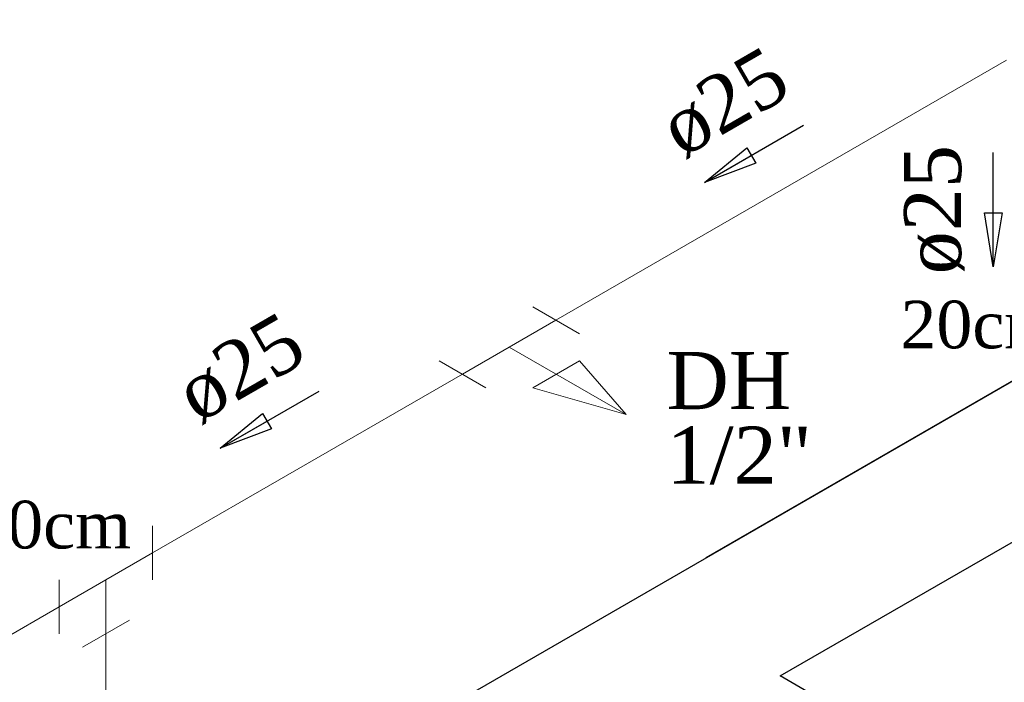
# Model space of a CAD drawing. Header units: millimetres. Extents: x 335 to 91625, y -1 to 84.
# Tile 40 of 62: x 403.95 to 407.6, y 7.82 to 10.28. Entities that reach past the tile are written whole.
import ezdxf

# ---------------------------------------------------------------- set-up
doc = ezdxf.new("R2010")
doc.units = ezdxf.units.MM
doc.header["$MEASUREMENT"] = 0
for name, color, linetype, lineweight in [('AF-Colunas', 7, 'Continuous', 20), ('AF-Conexões detalhe', 7, 'Continuous', 20), ('AF-Sentido tubo', 7, 'Continuous', 20), ('AF-Textos conexão', 7, 'Continuous', 20), ('AF-Textos tubo', 7, 'Continuous', 20), ('AF-Tubos detalhe', 5, 'Continuous', 20)]:
    doc.layers.add(name, color=color, linetype=linetype, lineweight=lineweight)
doc.styles.add('TimesNewRoman', font='times.ttf')
doc.dimstyles.get("Standard").update_dxf_attribs({"dimtxt": 0.18, "dimasz": 0.18, "dimexe": 0.18, "dimexo": 0.0625, "dimgap": 0.09, "dimtad": 0, "dimtih": 1, "dimtoh": 1, "dimdec": 4, "dimzin": 0, "dimdsep": 46, "dimtxsty": 'Standard', "dimcen": 0.09, "dimadec": 0, "dimazin": 0, "dimtfac": 1, "dimtdec": 4, "dimtofl": 0, "dimtmove": 0, "dimatfit": 3, "dimfxl": 0, "dimtolj": 1, "dimtzin": 0, "dimarcsym": 0})

msp = doc.modelspace()

# ---------------------------------------------------------------- linework, layer by layer
at = {"color": 7}
for p, q in [((403.7391, 6.6926), (412.1011, 11.5206)), ((406.7731, 7.8476), (410.2041, 9.8276)), ((406.5601, 8.3216), (408.1031, 9.2126)), ((406.4991, 8.2866), (407.9401, 9.1186)), ((411.3551, 5.2016), (406.7731, 7.8476))]:
    msp.add_line(p, q, dxfattribs=at)
at = {"layer": 'AF-Conexões detalhe', "linetype": 'Continuous'}
for p, q in [((405.8561, 9.2166), (406.0291, 9.1166)), ((405.7691, 9.0666), (405.9421, 9.1666)), ((405.7691, 9.0666), (405.5961, 8.9666)), ((405.7691, 9.0666), (406.2021, 8.8166)), ((405.6821, 8.9166), (405.5091, 9.0166)), ((405.8561, 8.9165), (406.0291, 9.0165)), ((406.0291, 9.0165), (406.2021, 8.8166)), ((405.8561, 8.9165), (406.2021, 8.8166)), ((404.4471, 8.4041), (404.4471, 8.2041)), ((404.2741, 8.2041), (404.4471, 8.3041)), ((404.1009, 8.2041), (404.1009, 8.0041)), ((404.2741, 8.2041), (404.1009, 8.1041)), ((404.2741, 8.2041), (404.2741, 8.0041)), ((404.1875, 7.9541), (404.3611, 8.0541))]:
    msp.add_line(p, q, dxfattribs=at)
at = {"layer": 'AF-Tubos detalhe'}
for p, q in [((407.6121, 10.1311), (405.9421, 9.1666)), ((405.5961, 8.9666), (404.4471, 8.304)), ((404.1009, 8.1041), (402.4201, 7.1333)), ((404.2741, 8.0041), (404.2741, 7.6041))]:
    msp.add_line(p, q, dxfattribs=at)

# ---------------------------------------------------------------- texts
at = {"layer": 'AF-Colunas', "char_height": 0.1765, "width": 0.984621, "attachment_point": 7, "line_spacing_factor": 0.798, "style": 'TimesNewRoman'}
for s, insert in [('20cm', (407.2191, 9.0599)), ('40cm', (403.7751, 8.3179))]:
    msp.add_mtext(s, dxfattribs=dict(at, insert=insert))
at = {"layer": 'AF-Textos conexão', "char_height": 0.2118, "attachment_point": 7, "line_spacing_factor": 0.798, "style": 'TimesNewRoman'}
for s, insert, width in [('DH', (406.3521, 8.8365), 0.717459), ('1/2"', (406.3521, 8.5575), 0.841075)]:
    msp.add_mtext(s, dxfattribs=dict(at, insert=insert, width=width))
at = {"layer": 'AF-Textos tubo', "char_height": 0.2118, "width": 0.748969, "attachment_point": 8, "line_spacing_factor": 0.798, "style": 'TimesNewRoman'}
for insert, rotation in [((406.6232, 9.8751), 30.0115), ((407.4572, 9.5766), 90.0002), ((404.8292, 8.8902), 29.9772)]:
    msp.add_mtext('ø25', dxfattribs=dict(at, insert=insert, rotation=rotation))

# ---------------------------------------------------------------- leaders
at = {"layer": 'AF-Sentido tubo'}
for points in [[(406.4931, 9.6779), (406.8601, 9.8897)], [(407.5631, 9.3644), (407.5631, 9.788)], [(404.6981, 8.6925), (405.0651, 8.9042)]]:
    msp.add_leader(points, dimstyle='Standard', override={"dimasz": 0.2, "dimldrblk": 'CLOSED'}, dxfattribs=at)

doc.saveas('drawing.dxf')
